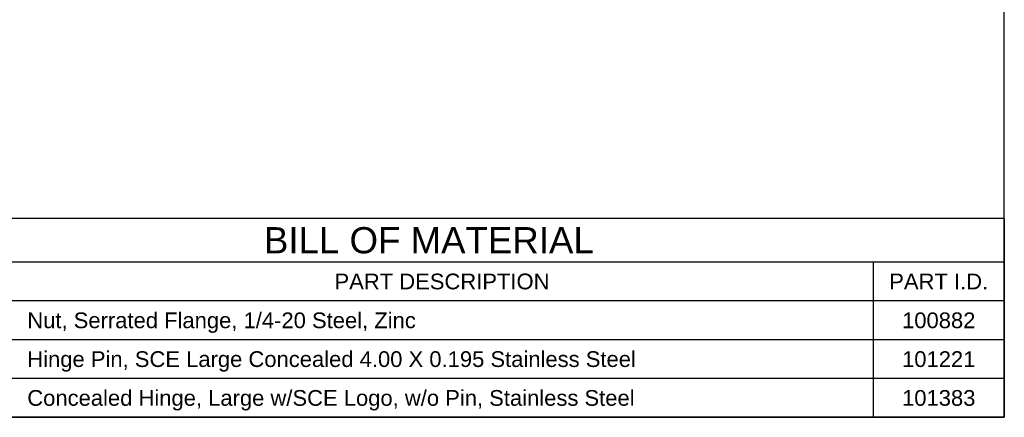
# Model space of a CAD drawing. Header units: inches. Extents: x 0 to 13.8, y 0 to 10.6.
# Tile 9 of 22: x 9.1 to 13.8, y 0 to 1.9. Entities that reach past the tile are written whole.
import ezdxf

# ---------------------------------------------------------------- set-up
doc = ezdxf.new("R2010")
doc.units = ezdxf.units.IN
doc.header["$LTSCALE"] = 0.75625
doc.header["$MEASUREMENT"] = 0
doc.layers.get('0').update_dxf_attribs({"linetype": 'CONTINUOUS'})
doc.styles.get("Standard").update_dxf_attribs({"font": 'arial.ttf'})

msp = doc.modelspace()

# ---------------------------------------------------------------- linework, layer by layer
at = {"color": 7, "linetype": 'Continuous'}
for p, q in [((13.75, 0), (13.75, 10.625)), ((0, 0), (13.75, 0))]:
    msp.add_line(p, q, dxfattribs=at)
at = {"color": 2, "linetype": 'Continuous'}
for p, q in [((13.75, 0.9481), (8.2656, 0.9481)), ((13.75, 0.9481), (13.75, 0)), ((13.75, 0.7405), (8.2656, 0.7405)), ((13.125, 0.7405), (13.125, 0)), ((13.75, 0.555), (8.2656, 0.555)), ((13.75, 0.37), (8.2656, 0.37)), ((13.75, 0.185), (8.2656, 0.185)), ((13.75, 0), (8.2656, 0))]:
    msp.add_line(p, q, dxfattribs=at)

# ---------------------------------------------------------------- texts
at = {"color": 2, "linetype": 'Continuous', "line_spacing_factor": 0.9}
for s, insert, char_height, width, attachment_point in [('BILL OF MATERIAL', (11.0078, 0.9068), 0.125, 1.568773, 2), ('PART DESCRIPTION', (11.0703, 0.6853), 0.075, 1.022398, 2), ('PART I.D.', (13.4375, 0.6853), 0.075, 0.470353, 2), ('Nut, Serrated Flange, 1/4-20 Steel, Zinc ', (9.0938, 0.5), 0.075, 1.878346, 1), ('100882', (13.4375, 0.5), 0.075, 0.349628, 2), ('Hinge Pin, SCE Large Concealed 4.00 X 0.195 Stainless Steel', (9.0938, 0.315), 0.075, 2.89684, 1), ('101221', (13.4375, 0.315), 0.075, 0.349628, 2), ('Concealed Hinge, Large w/SCE Logo, w/o Pin, Stainless Steel', (9.0938, 0.13), 0.075, 2.890706, 1), ('101383', (13.4375, 0.13), 0.075, 0.349628, 2)]:
    msp.add_mtext(s, dxfattribs=dict(at, insert=insert, char_height=char_height, width=width, attachment_point=attachment_point))

doc.saveas('drawing.dxf')
